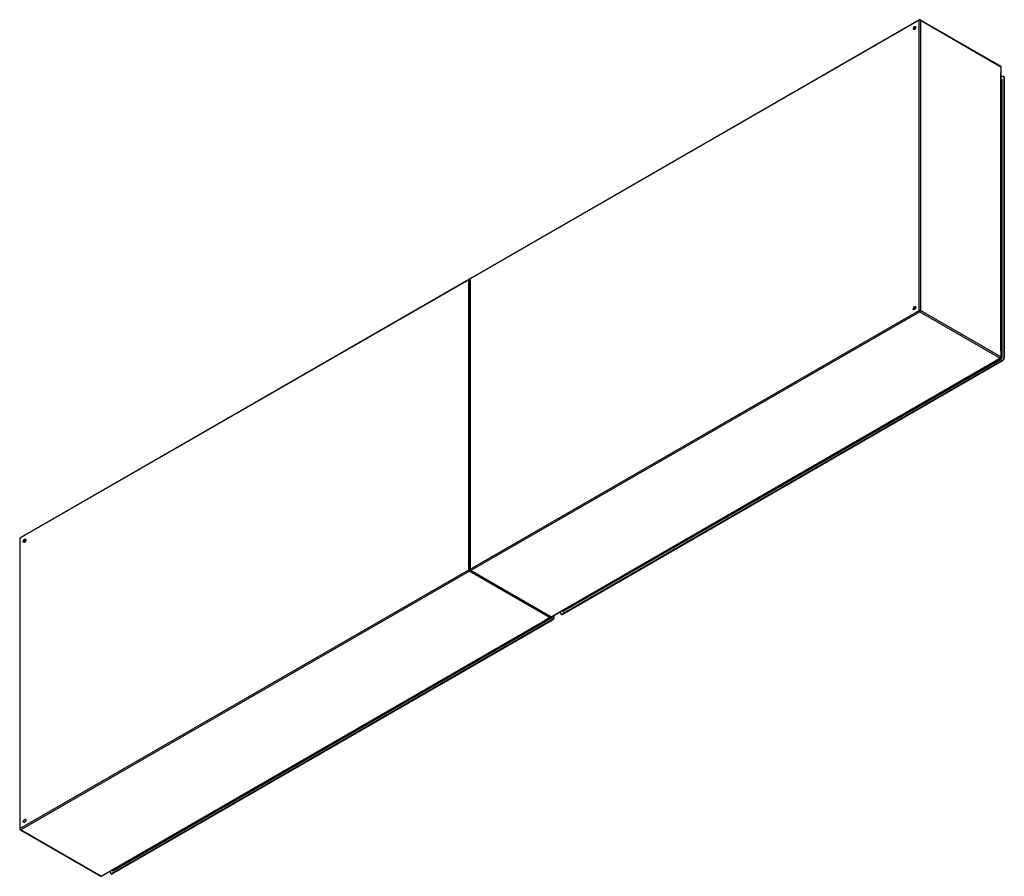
# Model space of a CAD drawing. Header units: inches. Extents: x 566 to 668, y 220 to 308.
import ezdxf

# ---------------------------------------------------------------- set-up
doc = ezdxf.new("R2010")
doc.units = ezdxf.units.IN
doc.header["$MEASUREMENT"] = 0
doc.layers.add('Visible Edges(ANSI)', color=7, linetype='Continuous', lineweight=25)
doc.layers.add('Visible Tangent Edges(ANSI)', color=7, linetype='Continuous', lineweight=25)

msp = doc.modelspace()

# ---------------------------------------------------------------- linework, layer by layer
at = {"layer": 'Visible Edges(ANSI)'}
for p, q in [((659.64, 308.36), (613.11, 281.56)), ((659.74, 308.36), (668.08, 303.55)), ((668.13, 273.38), (668.13, 303.46)), ((668.27, 302.49), (668.13, 302.41)), ((668.13, 302.22), (668.16, 302.2)), ((668.42, 302.47), (668.37, 302.5)), ((668.41, 302.41), (668.41, 273.32)), ((668.46, 273.29), (668.46, 302.38)), ((612.97, 281.48), (566.44, 254.69)), ((613.06, 281.48), (613.06, 251.39)), ((621.55, 246.5), (668.08, 273.29)), ((668.27, 273.08), (622.6, 246.78)), ((622.65, 246.75), (668.32, 273.05)), ((566.39, 254.6), (566.39, 224.51)), ((613.11, 251.3), (621.45, 246.5)), ((622.46, 246.86), (622.46, 247.02)), ((622.63, 247.12), (622.67, 247.1)), ((574.88, 219.62), (621.41, 246.42)), ((621.6, 246.21), (575.93, 219.91)), ((575.98, 219.88), (621.65, 246.18)), ((621.74, 246.6), (621.74, 246.45)), ((621.79, 246.42), (621.79, 246.63)), ((622.55, 246.74), (622.5, 246.77)), ((566.44, 224.43), (574.78, 219.62)), ((575.79, 219.99), (575.79, 220.15)), ((575.88, 219.87), (575.84, 219.9)), ((575.96, 220.24), (576, 220.23))]:
    msp.add_line(p, q, dxfattribs=at)
for centre, start, end in [((659.69, 308.27), 60.064, 119.936), ((668.03, 303.46), 0, 60.064), ((613.02, 281.39), 65.2525, 119.936), ((613.16, 281.48), 119.936, 180), ((668.03, 273.38), 299.936, 0), ((566.49, 254.6), 119.936, 180), ((613.16, 251.39), 180, 240.064), ((621.36, 246.5), 299.936, 354.6195), ((621.5, 246.58), 240.064, 299.936), ((566.49, 224.51), 180, 240.064), ((574.83, 219.71), 240.064, 299.936)]:
    msp.add_arc(centre, 0.099, start, end, dxfattribs=at)
for centre, major_axis in [((659.16, 307.51), (-0.097, -0.169)), ((659.16, 278.49), (-0.097, -0.169)), ((566.88, 254.37), (0.097, 0.169)), ((566.88, 225.35), (0.097, 0.169))]:
    msp.add_ellipse(centre, major_axis=major_axis, ratio=0.578093, dxfattribs=at)
for centre, major_axis, start_param, end_param in [((659.2, 307.48), (0.097, 0.169), 0.24866, 2.892933), ((668.27, 302.33), (0.098, 0.171), 5.495853, 7.06665), ((668.32, 302.3), (0.098, 0.171), 5.495853, 6.283185), ((659.2, 278.46), (0.097, 0.169), 0.24866, 2.892933), ((668.27, 273.24), (-0.098, -0.171), 0.783464, 2.354261), ((668.32, 273.21), (0.098, 0.171), 3.925057, 5.495853), ((566.93, 254.35), (0.097, 0.169), 0.24866, 2.892933), ((621.6, 246.37), (-0.098, -0.171), 0.783464, 2.354261), ((621.65, 246.34), (0.098, 0.171), 3.925057, 5.495853), ((622.6, 246.94), (-0.098, -0.171), 5.495853, 7.06665), ((622.65, 246.92), (-0.098, -0.171), 0, 0.783464), ((566.93, 225.32), (0.097, 0.169), 0.24866, 2.892933), ((575.93, 220.07), (-0.098, -0.171), 5.495853, 7.06665), ((575.98, 220.04), (-0.098, -0.171), 0, 0.783464)]:
    msp.add_ellipse(centre, major_axis=major_axis, ratio=0.578093, start_param=start_param, end_param=end_param, dxfattribs=at)
at = {"layer": 'Visible Tangent Edges(ANSI)'}
for p, q in [((659.62, 308.31), (613.09, 281.52)), ((659.62, 278.22), (659.62, 308.31)), ((659.76, 308.31), (668.1, 303.5)), ((659.76, 308.31), (659.76, 278.22)), ((668.1, 303.5), (668.1, 302.87)), ((668.1, 274.05), (668.1, 302.87)), ((668.13, 302.18), (668.18, 302.15)), ((668.18, 302.15), (668.18, 273.37)), ((668.23, 273.37), (668.23, 302.15)), ((668.41, 302.41), (668.46, 302.38)), ((612.95, 281.43), (566.42, 254.64)), ((612.95, 251.35), (612.95, 281.43)), ((613.09, 281.52), (613.09, 251.43)), ((613.09, 251.43), (659.62, 278.22)), ((659.69, 278.1), (613.16, 251.31)), ((659.69, 278.1), (668.03, 273.3)), ((668.1, 273.42), (659.76, 278.22)), ((668.1, 274.05), (668.1, 273.42)), ((621.5, 246.5), (667.49, 272.98)), ((622.74, 247.07), (668.14, 273.21)), ((622.79, 247.15), (668.04, 273.21)), ((668.03, 273.3), (667.49, 272.98)), ((668.11, 273.25), (668.04, 273.21)), ((668.06, 273.28), (668.11, 273.25)), ((668.18, 273.37), (668.13, 273.4)), ((668.27, 273.08), (668.32, 273.05)), ((668.46, 273.29), (668.41, 273.32)), ((566.42, 254.64), (566.42, 224.55)), ((566.97, 254.3), (566.82, 254.38)), ((566.99, 254.34), (566.84, 254.42)), ((566.42, 224.55), (612.95, 251.35)), ((613.02, 251.23), (566.49, 224.43)), ((613.02, 251.23), (621.36, 246.42)), ((621.5, 246.5), (613.16, 251.31)), ((622.71, 247.11), (622.66, 247.14)), ((622.79, 247.15), (622.71, 247.11)), ((574.83, 219.63), (620.82, 246.11)), ((576.07, 220.19), (621.47, 246.34)), ((576.12, 220.27), (621.37, 246.33)), ((621.36, 246.42), (620.82, 246.11)), ((621.45, 246.38), (621.37, 246.33)), ((621.39, 246.41), (621.45, 246.38)), ((621.56, 246.5), (621.56, 246.5)), ((621.6, 246.21), (621.65, 246.18)), ((621.79, 246.42), (621.74, 246.45)), ((622.65, 246.75), (622.6, 246.78)), ((574.83, 219.63), (566.49, 224.43)), ((575.98, 219.88), (575.93, 219.91)), ((576.05, 220.23), (575.99, 220.26)), ((576.12, 220.27), (576.05, 220.23))]:
    msp.add_line(p, q, dxfattribs=at)
for centre, major_axis, ratio, start_param, end_param in [((659.69, 308.27), (-0.0494, 0.0858), 0.578093, 0, 0.787332), ((659.69, 308.27), (-0.099, 0), 0.575862, 3.926991, 5.497787), ((659.69, 308.27), (0.0494, 0.0858), 0.578093, 5.495853, 6.283185), ((668.03, 303.46), (0.0494, 0.0858), 0.578093, 5.495853, 6.283185), ((668.03, 303.46), (0.099, 0), 0.575862, 0, 0.785398), ((668.14, 302.1), (0.065, 0.113), 0.578093, 5.495853, 6.988298), ((668.11, 302.11), (0.0494, 0.0858), 0.578093, 5.495853, 6.283185), ((668.21, 302.17), (-0.031, 0), 0.575862, 0.785398, 2.356194), ((613.02, 281.39), (-0.0494, 0.0858), 0.578093, 0, 0.787332), ((613.02, 281.39), (-0.099, 0), 0.575862, 4.28531, 5.497787), ((613.16, 281.48), (-0.099, 0), 0.575862, 5.497787, 6.283185), ((613.16, 281.48), (-0.0494, 0.0858), 0.578093, 0, 0.787332), ((659.69, 278.18), (0.099, 0), 0.575862, 0.785398, 2.356194), ((659.69, 278.18), (-0.0494, 0.0858), 0.578093, 0.787332, 2.358128), ((659.69, 278.18), (0.0494, 0.0858), 0.578093, 3.925057, 5.495853), ((668.03, 273.38), (-0.0494, -0.0858), 0.578093, 0.783464, 2.354261), ((668.03, 273.38), (0.0494, -0.0858), 0.578093, 5.499721, 6.283185), ((668.03, 273.38), (0.099, 0), 0.575862, 0, 0.785398), ((668.11, 273.33), (-0.0494, -0.0858), 0.578093, 0.783464, 2.354261), ((668.11, 273.22), (-0.0155, 0.0269), 0.578093, 3.928925, 5.499721), ((668.14, 273.32), (0.065, 0.113), 0.578093, 3.925057, 5.495853), ((668.21, 273.38), (-0.031, 0), 0.575862, 0.785398, 2.356194), ((566.49, 254.6), (-0.099, 0), 0.575862, 5.497787, 6.283185), ((566.49, 254.6), (-0.0494, 0.0858), 0.578093, 0, 0.787332), ((613.02, 251.31), (0.099, 0), 0.575862, 1.091249, 2.356194), ((613.02, 251.31), (-0.0494, 0.0858), 0.578093, 0.787332, 2.358128), ((613.02, 251.31), (0.0494, 0.0858), 0.578093, 3.925057, 5.189623), ((613.16, 251.39), (-0.099, 0), 0.575862, 5.497787, 6.283185), ((613.16, 251.39), (0.0494, -0.0858), 0.578093, 3.928925, 5.499721), ((613.16, 251.39), (-0.0494, -0.0858), 0.578093, 0, 0.783464), ((622.74, 247.17), (-0.065, -0.113), 0.578093, 5.578073, 7.06665), ((622.71, 247.19), (-0.0494, -0.0858), 0.578093, 0, 0.783464), ((622.71, 247.08), (-0.0155, 0.0269), 0.578093, 3.928925, 5.499721), ((621.36, 246.5), (-0.0494, -0.0858), 0.578093, 0.783464, 1.99487), ((621.36, 246.5), (0.0494, -0.0858), 0.578093, 5.499721, 6.283185), ((621.5, 246.58), (-0.0494, -0.0858), 0.578093, 0, 0.783464), ((621.45, 246.46), (-0.0494, -0.0858), 0.578093, 0.783464, 2.207295), ((621.45, 246.35), (-0.0155, 0.0269), 0.578093, 3.928925, 5.499721), ((621.47, 246.44), (0.065, 0.113), 0.578093, 3.925057, 5.495853), ((621.5, 246.58), (0.0494, -0.0858), 0.578093, 5.499721, 6.283185), ((621.54, 246.51), (-0.031, 0), 0.575862, 1.685815, 2.356194), ((566.49, 224.51), (-0.099, 0), 0.575862, 5.497787, 6.283185), ((566.49, 224.51), (0.0494, -0.0858), 0.578093, 3.928925, 5.499721), ((566.49, 224.51), (-0.0494, -0.0858), 0.578093, 0, 0.783464), ((574.83, 219.71), (-0.0494, -0.0858), 0.578093, 0, 0.783464), ((574.83, 219.71), (0.0494, -0.0858), 0.578093, 5.499721, 6.283185), ((576.07, 220.3), (-0.065, -0.113), 0.578093, 5.578073, 7.06665), ((576.05, 220.31), (-0.0494, -0.0858), 0.578093, 0, 0.783464), ((576.05, 220.21), (-0.0155, 0.0269), 0.578093, 3.928925, 5.499721)]:
    msp.add_ellipse(centre, major_axis=major_axis, ratio=ratio, start_param=start_param, end_param=end_param, dxfattribs=at)

doc.saveas('drawing.dxf')
